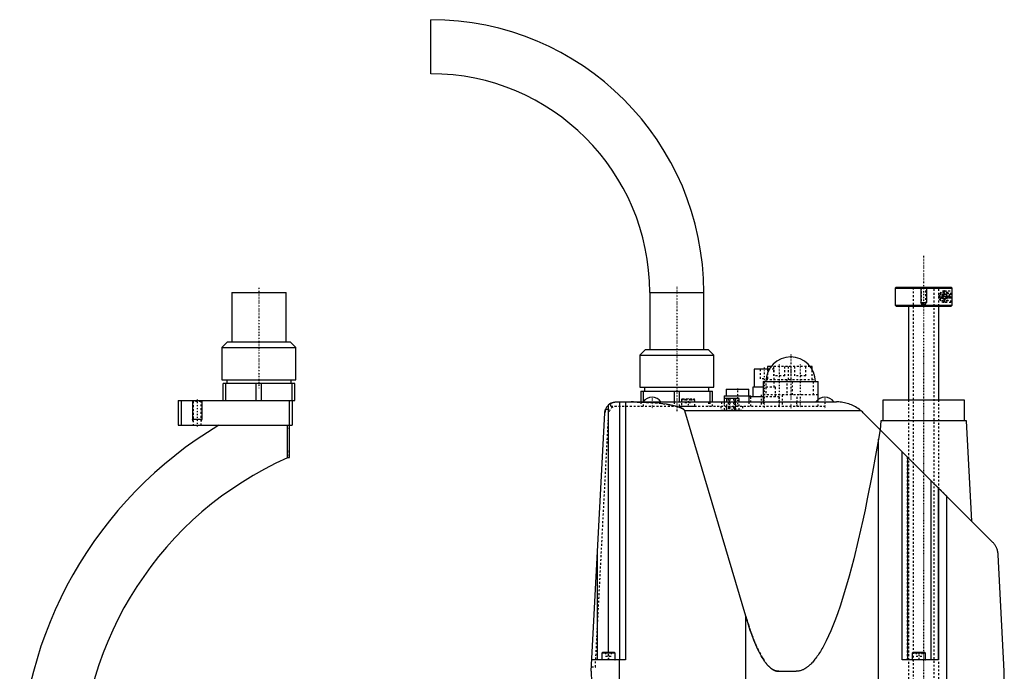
# Model space of a CAD drawing. Extents: x -171 to 392, y -1 to 595.
# Tile 4 of 4: x -126 to 392, y 251 to 595. Entities that reach past the tile are written whole.
import ezdxf

# ---------------------------------------------------------------- set-up
doc = ezdxf.new("R2010")
doc.units = 0
doc.linetypes.add('CENTER', pattern=[1.5, 0.45, -0.5, 0.05, -0.5])
doc.linetypes.add('DASHED', pattern=[2, 1, -1])
for name, color, linetype in [('AM_0', 7, 'CONTINUOUS'), ('AM_10', 7, 'CONTINUOUS'), ('AM_3', 7, 'DASHED'), ('AM_7', 7, 'CENTER')]:
    doc.layers.add(name, color=color, linetype=linetype)

msp = doc.modelspace()

# ---------------------------------------------------------------- linework, layer by layer
at = {"layer": 'AM_0', "color": 7, "linetype": 'CONTINUOUS'}
for p, q in [((90.45, 566.5), (90.45, 595)), ((-14.25, 451.2), (-14.25, 425.2)), ((-14.25, 451.2), (14.25, 451.2)), ((14.25, 425.2), (14.25, 451.2)), ((205.75, 451.2), (205.75, 421.2)), ((205.75, 451.2), (234.25, 451.2)), ((234.25, 421.2), (234.25, 451.2)), ((335.5, 454), (335, 453.5)), ((335, 453.5), (335, 444.5)), ((335, 453.5), (364.98, 453.5)), ((335.5, 454), (364.48, 454)), ((364.98, 453.5), (364.48, 454)), ((364.98, 444.5), (364.98, 453.5)), ((335, 444.5), (335.5, 444)), ((335, 444.5), (364.98, 444.5)), ((335.5, 444), (364.48, 444)), ((342, 444), (342, 394.5)), ((358, 394.5), (358, 444)), ((364.48, 444), (364.98, 444.5)), ((-16.5, 425.2), (-19.5, 422.2)), ((-16.5, 425.2), (16.5, 425.2)), ((19.5, 422.2), (16.5, 425.2)), ((-19.5, 422.2), (-19.5, 405.2)), ((-19.5, 422.2), (19.5, 422.2)), ((19.5, 405.2), (19.5, 422.2)), ((203.5, 421.2), (200.5, 418.2)), ((203.5, 421.2), (236.5, 421.2)), ((239.5, 418.2), (236.5, 421.2)), ((200.5, 418.2), (200.5, 401.2)), ((200.5, 418.2), (239.5, 418.2)), ((239.5, 401.2), (239.5, 418.2)), ((260.75, 410.7), (260.75, 401.2)), ((268.74, 410.7), (260.75, 410.7)), ((267.75, 412.2), (267.75, 410.7)), ((269.75, 412.2), (267.75, 412.2)), ((291.25, 412.2), (290.25, 412.2)), ((291.25, 410.71), (291.25, 412.2)), ((-19.5, 405.2), (19.5, 405.2)), ((-16.89, 405.2), (-16.89, 403.2)), ((16.89, 403.2), (16.89, 405.2)), ((-18.85, 394.2), (-18.85, 403.2)), ((18.85, 403.2), (-18.85, 403.2)), ((-17.44, 394.2), (-17.44, 403.2)), ((-1.41, 394.2), (-1.41, 403.2)), ((1.41, 394.2), (1.41, 403.2)), ((17.44, 394.2), (17.44, 403.2)), ((18.85, 394.2), (18.85, 403.2)), ((200.5, 401.2), (239.5, 401.2)), ((203.1, 401.2), (203.1, 399.2)), ((236.9, 399.2), (236.9, 401.2)), ((246, 400.2), (246, 396.7)), ((246, 400.2), (258, 400.2)), ((258, 396.7), (258, 400.2)), ((260, 401.2), (260, 396.2)), ((265.5, 401.2), (260, 401.2)), ((265.5, 404.2), (265.5, 393.5)), ((265.5, 404.2), (294.5, 404.2)), ((294.5, 394.78), (294.5, 404.2)), ((-42.5, 394.2), (-42.5, 381.2)), ((-42.5, 394.2), (18.85, 394.2)), ((-41, 394.2), (-41, 381.2)), ((16, 364.2), (16, 394.2)), ((17.5, 394.2), (17.5, 381.2)), ((201.15, 399.2), (238.85, 399.2)), ((201.15, 399.2), (201.15, 393.5)), ((202.56, 393.84), (202.56, 399.2)), ((218.59, 399.2), (218.59, 393.5)), ((221.41, 393.5), (221.41, 399.2)), ((237.44, 399.2), (237.44, 393.5)), ((238.85, 393.5), (238.85, 399.2)), ((245, 396.7), (245, 393.5)), ((245, 396.7), (259, 396.7)), ((245.09, 393.5), (245.09, 395.3)), ((252.89, 395.3), (245.09, 395.3)), ((246.33, 393.5), (246.33, 395.3)), ((251.13, 393.5), (251.13, 395.3)), ((252.89, 393.5), (252.89, 395.3)), ((258, 396.2), (258, 393.5)), ((265.5, 396.2), (258, 396.2)), ((259, 396.2), (259, 396.7)), ((328.5, 394.5), (328.5, 383.5)), ((371.5, 394.5), (328.5, 394.5)), ((371.5, 383.5), (371.5, 394.5)), ((184, 261.5), (184, 391.85)), ((188.14, 393.5), (304.21, 393.5)), ((190, 257.5), (190, 393.5)), ((193, 393.5), (193, 257.5)), ((175, 251.5), (182.14, 387.81)), ((317.14, 388.76), (224.27, 388.76)), ((256.35, 280.58), (224.27, 388.76)), ((318.36, 387.64), (386.36, 319.57)), ((-42.5, 381.2), (17.5, 381.2)), ((15, 364.02), (15, 381.2)), ((327.09, 378.9), (326.23, 373.93)), ((327.43, 383.5), (327.18, 378.81)), ((372.57, 383.5), (327.43, 383.5)), ((375.34, 330.6), (372.57, 383.5)), ((326.23, 202.5), (326.23, 373.93)), ((15, 364.2), (16, 364.2)), ((338.69, 257.5), (338.69, 367.29)), ((341.69, 257.5), (341.69, 364.29)), ((354.07, 257.5), (354.07, 351.89)), ((357.81, 257.5), (357.81, 348.15)), ((357.91, 348.05), (357.91, 257.5)), ((362.3, 202.5), (362.3, 343.66)), ((178.31, 257.5), (178.31, 314.66)), ((392.5, 251.5), (389.28, 312.91)), ((256.35, 202.5), (256.35, 280.58)), ((180.9, 261.5), (180.5, 261.1)), ((180.5, 261.1), (180.5, 257.6)), ((187.5, 261.1), (180.5, 261.1)), ((187.1, 261.5), (180.9, 261.5)), ((187.5, 261.1), (187.1, 261.5)), ((187.5, 257.6), (187.5, 261.1)), ((344.4, 261.5), (344, 261.1)), ((344, 261.1), (344, 257.6)), ((351, 261.1), (344, 261.1)), ((350.6, 261.5), (344.4, 261.5)), ((351, 261.1), (350.6, 261.5)), ((351, 257.6), (351, 261.1)), ((193, 257.5), (175.31, 257.5)), ((187.5, 257.6), (180.5, 257.6)), ((189.87, 202.5), (189.87, 257.5)), ((357.91, 257.5), (338.69, 257.5)), ((351, 257.6), (344, 257.6)), ((175, 251.5), (175.86, 202.5)), ((273.73, 251.5), (282.83, 251.5)), ((391.64, 202.5), (392.5, 251.5))]:
    msp.add_line(p, q, dxfattribs=at)
for points in [[(362.25, 449, 0), (362.25, 448.99, 0), (362.25, 448.98, 0), (362.25, 448.96, 0), (362.25, 448.96, 0), (362.25, 448.95, 0), (362.25, 448.93, 0), (362.25, 448.92, 0), (362.25, 448.91, 0), (362.25, 448.89, 0), (362.24, 448.88, 0), (362.24, 448.87, 0), (362.24, 448.86, 0), (362.24, 448.85, 0), (362.24, 448.83, 0), (362.24, 448.82, 0), (362.23, 448.8, 0), (362.23, 448.79, 0), (362.23, 448.78, 0), (362.23, 448.78, 0), (362.23, 448.76, 0), (362.22, 448.75, 0), (362.22, 448.74, 0), (362.22, 448.73, 0), (362.22, 448.72, 0), (362.22, 448.71, 0), (362.21, 448.7, 0), (362.21, 448.69, 0), (362.21, 448.68, 0), (362.2, 448.67, 0), (362.2, 448.65, 0), (362.2, 448.64, 0), (362.19, 448.63, 0), (362.19, 448.62, 0), (362.19, 448.61, 0), (362.18, 448.6, 0), (362.18, 448.59, 0), (362.18, 448.57, 0), (362.17, 448.56, 0), (362.17, 448.55, 0), (362.16, 448.54, 0), (362.16, 448.54, 0), (362.16, 448.52, 0), (362.15, 448.51, 0), (362.14, 448.5, 0), (362.14, 448.49, 0), (362.13, 448.47, 0), (362.13, 448.47, 0), (362.13, 448.46, 0), (362.12, 448.45, 0), (362.12, 448.44, 0), (362.11, 448.43, 0), (362.1, 448.42, 0), (362.1, 448.4, 0), (362.1, 448.4, 0), (362.09, 448.39, 0), (362.09, 448.38, 0), (362.08, 448.37, 0), (362.06, 448.33, 0), (362.04, 448.3, 0), (362.02, 448.27, 0), (361.97, 448.22, 0), (361.93, 448.17, 0), (361.89, 448.12, 0), (361.84, 448.07, 0), (361.79, 448.03, 0), (361.76, 448.01, 0), (361.74, 447.99, 0), (361.68, 447.95, 0), (361.63, 447.92, 0), (361.6, 447.9, 0), (361.57, 447.89, 0), (361.51, 447.86, 0), (361.46, 447.84, 0), (361.43, 447.83, 0), (361.4, 447.81, 0), (361.34, 447.8, 0), (361.28, 447.78, 0), (361.22, 447.77, 0), (361.15, 447.76, 0), (361.09, 447.75, 0), (361.06, 447.75, 0), (361.03, 447.75, 0), (360.97, 447.75, 0), (360.91, 447.75, 0), (360.85, 447.76, 0), (360.79, 447.77, 0), (360.72, 447.78, 0), (360.69, 447.79, 0), (360.66, 447.8, 0), (360.59, 447.82, 0), (360.53, 447.84, 0), (360.47, 447.87, 0), (360.4, 447.9, 0), (360.34, 447.94, 0), (360.31, 447.96, 0), (360.28, 447.98, 0), (360.22, 448.02, 0), (360.17, 448.07, 0), (360.11, 448.12, 0), (360.06, 448.17, 0), (360.01, 448.23, 0), (359.99, 448.27, 0), (359.98, 448.27, 0), (359.98, 448.28, 0), (359.97, 448.29, 0), (359.97, 448.3, 0), (359.96, 448.3, 0), (359.95, 448.32, 0), (359.95, 448.33, 0), (359.94, 448.34, 0), (359.93, 448.35, 0), (359.92, 448.36, 0), (359.92, 448.37, 0), (359.92, 448.38, 0), (359.91, 448.39, 0), (359.9, 448.4, 0), (359.9, 448.41, 0), (359.89, 448.42, 0), (359.88, 448.44, 0), (359.88, 448.44, 0), (359.88, 448.45, 0), (359.87, 448.46, 0), (359.86, 448.48, 0), (359.86, 448.49, 0), (359.85, 448.5, 0), (359.85, 448.52, 0), (359.84, 448.52, 0), (359.84, 448.53, 0), (359.84, 448.54, 0), (359.83, 448.56, 0), (359.83, 448.57, 0), (359.82, 448.58, 0), (359.82, 448.6, 0), (359.81, 448.61, 0), (359.81, 448.61, 0), (359.81, 448.63, 0), (359.8, 448.64, 0), (359.8, 448.66, 0), (359.79, 448.67, 0), (359.79, 448.68, 0), (359.79, 448.69, 0), (359.79, 448.7, 0), (359.78, 448.71, 0), (359.78, 448.73, 0), (359.78, 448.73, 0), (359.78, 448.74, 0), (359.77, 448.76, 0), (359.77, 448.77, 0), (359.77, 448.78, 0), (359.77, 448.79, 0), (359.77, 448.8, 0), (359.76, 448.82, 0), (359.76, 448.83, 0), (359.76, 448.85, 0), (359.76, 448.86, 0), (359.76, 448.87, 0), (359.76, 448.87, 0), (359.75, 448.89, 0), (359.75, 448.9, 0), (359.75, 448.92, 0), (359.75, 448.93, 0), (359.75, 448.95, 0), (359.75, 448.96, 0), (359.75, 448.96, 0), (359.75, 448.98, 0), (359.75, 448.99, 0), (359.75, 449, 0), (359.75, 449.01, 0), (359.75, 449.02, 0), (359.75, 449.04, 0), (359.75, 449.04, 0), (359.75, 449.05, 0), (359.75, 449.07, 0), (359.75, 449.08, 0), (359.75, 449.1, 0), (359.75, 449.11, 0), (359.76, 449.13, 0), (359.76, 449.13, 0), (359.76, 449.14, 0), (359.76, 449.15, 0), (359.76, 449.17, 0), (359.76, 449.18, 0), (359.77, 449.2, 0), (359.77, 449.21, 0), (359.77, 449.22, 0), (359.77, 449.23, 0), (359.77, 449.24, 0), (359.78, 449.26, 0), (359.78, 449.27, 0), (359.78, 449.27, 0), (359.78, 449.29, 0), (359.79, 449.3, 0), (359.79, 449.31, 0), (359.79, 449.32, 0), (359.79, 449.33, 0), (359.8, 449.34, 0), (359.8, 449.36, 0), (359.81, 449.37, 0), (359.81, 449.39, 0), (359.81, 449.39, 0), (359.82, 449.4, 0), (359.82, 449.42, 0), (359.83, 449.43, 0), (359.83, 449.44, 0), (359.84, 449.46, 0), (359.84, 449.47, 0), (359.84, 449.48, 0), (359.85, 449.48, 0), (359.85, 449.5, 0), (359.86, 449.51, 0), (359.86, 449.52, 0), (359.87, 449.54, 0), (359.88, 449.55, 0), (359.88, 449.56, 0), (359.88, 449.56, 0), (359.89, 449.58, 0), (359.9, 449.59, 0), (359.9, 449.6, 0), (359.91, 449.61, 0), (359.92, 449.62, 0), (359.92, 449.63, 0), (359.92, 449.64, 0), (359.93, 449.65, 0), (359.94, 449.66, 0), (359.95, 449.67, 0), (359.95, 449.68, 0), (359.96, 449.7, 0), (359.97, 449.7, 0), (359.97, 449.71, 0), (359.98, 449.72, 0), (359.98, 449.73, 0), (359.99, 449.73, 0), (360.01, 449.77, 0), (360.06, 449.83, 0), (360.11, 449.88, 0), (360.17, 449.93, 0), (360.22, 449.98, 0), (360.28, 450.02, 0), (360.31, 450.04, 0), (360.34, 450.06, 0), (360.4, 450.1, 0), (360.47, 450.13, 0), (360.53, 450.16, 0), (360.59, 450.18, 0), (360.66, 450.2, 0), (360.69, 450.21, 0), (360.72, 450.22, 0), (360.79, 450.23, 0), (360.85, 450.24, 0), (360.91, 450.25, 0), (360.97, 450.25, 0), (361.03, 450.25, 0), (361.06, 450.25, 0), (361.09, 450.25, 0), (361.15, 450.24, 0), (361.22, 450.23, 0), (361.28, 450.22, 0), (361.34, 450.2, 0), (361.4, 450.19, 0), (361.43, 450.17, 0), (361.46, 450.16, 0), (361.51, 450.14, 0), (361.57, 450.11, 0), (361.6, 450.1, 0), (361.63, 450.08, 0), (361.68, 450.05, 0), (361.74, 450.01, 0), (361.76, 449.99, 0), (361.79, 449.97, 0), (361.84, 449.93, 0), (361.89, 449.88, 0), (361.93, 449.83, 0), (361.97, 449.78, 0), (362.02, 449.73, 0), (362.04, 449.7, 0), (362.06, 449.67, 0), (362.08, 449.63, 0), (362.09, 449.62, 0), (362.09, 449.61, 0), (362.1, 449.6, 0), (362.1, 449.6, 0), (362.1, 449.58, 0), (362.11, 449.57, 0), (362.12, 449.56, 0), (362.12, 449.55, 0), (362.13, 449.54, 0), (362.13, 449.53, 0), (362.13, 449.53, 0), (362.14, 449.51, 0), (362.14, 449.5, 0), (362.15, 449.49, 0), (362.16, 449.48, 0), (362.16, 449.46, 0), (362.16, 449.46, 0), (362.17, 449.45, 0), (362.17, 449.44, 0), (362.18, 449.43, 0), (362.18, 449.41, 0), (362.18, 449.4, 0), (362.19, 449.39, 0), (362.19, 449.38, 0), (362.19, 449.37, 0), (362.2, 449.36, 0), (362.2, 449.35, 0), (362.2, 449.33, 0), (362.21, 449.32, 0), (362.21, 449.31, 0), (362.21, 449.3, 0), (362.22, 449.29, 0), (362.22, 449.28, 0), (362.22, 449.27, 0), (362.22, 449.26, 0), (362.22, 449.25, 0), (362.23, 449.24, 0), (362.23, 449.22, 0), (362.23, 449.22, 0), (362.23, 449.21, 0), (362.23, 449.2, 0), (362.24, 449.18, 0), (362.24, 449.17, 0), (362.24, 449.15, 0), (362.24, 449.14, 0), (362.24, 449.13, 0), (362.24, 449.12, 0), (362.25, 449.11, 0), (362.25, 449.09, 0), (362.25, 449.08, 0), (362.25, 449.07, 0), (362.25, 449.05, 0), (362.25, 449.04, 0), (362.25, 449.04, 0), (362.25, 449.02, 0), (362.25, 449.01, 0), (362.25, 449, 0)], [(182.14, 387.81, 0), (182.15, 387.87, 0), (182.15, 387.98, 0), (182.16, 388.08, 0), (182.17, 388.14, 0), (182.18, 388.19, 0), (182.19, 388.3, 0), (182.2, 388.41, 0), (182.22, 388.51, 0), (182.24, 388.62, 0), (182.26, 388.73, 0), (182.27, 388.78, 0), (182.29, 388.83, 0), (182.31, 388.94, 0), (182.34, 389.04, 0), (182.37, 389.15, 0), (182.4, 389.25, 0), (182.43, 389.36, 0), (182.45, 389.41, 0), (182.46, 389.46, 0), (182.5, 389.56, 0), (182.54, 389.66, 0), (182.56, 389.71, 0)], [(184, 391.85, 0), (184.1, 391.94, 0), (184.3, 392.12, 0), (184.51, 392.28, 0), (184.62, 392.36, 0), (184.73, 392.44, 0), (184.95, 392.59, 0), (185.18, 392.72, 0), (185.42, 392.85, 0), (185.67, 392.97, 0), (185.92, 393.08, 0), (186.05, 393.13, 0), (186.18, 393.17, 0), (186.43, 393.25, 0), (186.69, 393.32, 0), (186.93, 393.38, 0), (187.17, 393.42, 0), (187.4, 393.46, 0), (187.51, 393.47, 0), (187.62, 393.48, 0), (187.83, 393.49, 0), (188.04, 393.5, 0), (188.14, 393.5, 0)], [(185.33, 392.8, 0), (185.36, 392.82, 0), (185.43, 392.86, 0), (185.5, 392.89, 0), (185.54, 392.91, 0), (185.57, 392.92, 0), (185.64, 392.96, 0), (185.71, 392.99, 0), (185.78, 393.02, 0), (185.85, 393.05, 0), (185.93, 393.08, 0), (185.96, 393.09, 0), (186, 393.11, 0), (186.07, 393.13, 0), (186.14, 393.16, 0), (186.22, 393.18, 0), (186.29, 393.21, 0), (186.36, 393.23, 0), (186.4, 393.24, 0), (186.44, 393.25, 0), (186.51, 393.28, 0), (186.59, 393.3, 0), (186.62, 393.31, 0)], [(186.62, 393.31, 0), (186.66, 393.32, 0), (186.75, 393.34, 0), (186.83, 393.36, 0), (186.87, 393.37, 0), (186.91, 393.37, 0), (187, 393.39, 0), (187.08, 393.41, 0), (187.16, 393.42, 0), (187.25, 393.43, 0), (187.33, 393.45, 0), (187.37, 393.45, 0), (187.42, 393.46, 0), (187.5, 393.47, 0), (187.58, 393.47, 0), (187.67, 393.48, 0), (187.75, 393.49, 0), (187.84, 393.49, 0), (187.88, 393.49, 0), (187.92, 393.5, 0), (188.01, 393.5, 0), (188.09, 393.5, 0), (188.14, 393.5, 0)], [(224.27, 388.76, 0), (224.27, 388.77, 0), (224.27, 388.78, 0), (224.26, 388.79, 0), (224.26, 388.8, 0), (224.26, 388.8, 0), (224.26, 388.81, 0), (224.25, 388.83, 0), (224.24, 388.87, 0), (224.2, 388.94, 0), (224.19, 388.97, 0), (224.17, 389.01, 0), (224.12, 389.08, 0), (224.07, 389.15, 0), (224.02, 389.22, 0), (223.96, 389.29, 0), (223.9, 389.36, 0), (223.86, 389.39, 0), (223.82, 389.42, 0), (223.75, 389.49, 0), (223.67, 389.56, 0), (223.58, 389.63, 0), (223.49, 389.7, 0), (223.39, 389.77, 0), (223.34, 389.8, 0), (223.28, 389.84, 0), (223.18, 389.9, 0), (223.06, 389.97, 0), (223, 390, 0), (222.94, 390.04, 0), (222.82, 390.1, 0), (222.69, 390.17, 0), (222.62, 390.2, 0), (222.55, 390.24, 0), (222.41, 390.3, 0), (222.26, 390.37, 0), (222.11, 390.43, 0), (221.96, 390.5, 0), (221.8, 390.56, 0), (221.71, 390.59, 0), (221.63, 390.63, 0), (221.46, 390.69, 0), (221.28, 390.75, 0), (220.62, 390.97, 0), (219.36, 391.33, 0), (217.93, 391.66, 0), (216.34, 391.98, 0), (215.5, 392.13, 0), (214.61, 392.27, 0), (212.75, 392.53, 0), (210.77, 392.77, 0), (208.68, 392.97, 0), (206.51, 393.14, 0), (204.25, 393.28, 0), (203.11, 393.34, 0), (201.94, 393.39, 0), (199.59, 393.46, 0), (197.22, 393.5, 0), (196.02, 393.5, 0)], [(317.14, 388.76, 0), (317.09, 388.81, 0), (316.98, 388.9, 0), (316.87, 388.98, 0), (316.82, 389.03, 0), (316.76, 389.07, 0), (316.65, 389.16, 0), (316.55, 389.25, 0), (316.16, 389.54, 0), (315.48, 390.03, 0), (315.13, 390.26, 0), (314.79, 390.48, 0), (314.1, 390.89, 0), (313.42, 391.26, 0), (312.74, 391.59, 0), (312.03, 391.91, 0), (311.31, 392.2, 0), (310.94, 392.33, 0), (310.57, 392.46, 0), (309.83, 392.7, 0), (309.07, 392.9, 0), (308.31, 393.08, 0), (307.55, 393.22, 0), (306.79, 393.33, 0), (306.41, 393.38, 0), (306.04, 393.42, 0), (305.3, 393.47, 0), (304.57, 393.5, 0), (304.21, 393.5, 0)], [(318.36, 387.64, 0), (318.17, 387.83, 0), (317.76, 388.21, 0), (317.35, 388.58, 0), (317.14, 388.76, 0)], [(326.23, 373.93, 0), (325.06, 367.27, 0), (322.71, 354.49, 0), (320.34, 342.45, 0), (319.16, 336.71, 0), (317.97, 331.15, 0), (315.59, 320.58, 0), (313.2, 310.76, 0), (310.8, 301.69, 0), (308.39, 293.36, 0), (305.98, 285.78, 0), (304.77, 282.27, 0), (303.56, 278.95, 0), (301.13, 272.88, 0), (298.7, 267.57, 0), (297.28, 264.81, 0), (296.87, 264.07, 0), (296.47, 263.36, 0), (296.27, 263.01, 0), (296.06, 262.66, 0), (295.66, 261.98, 0), (295.25, 261.33, 0), (294.84, 260.7, 0), (294.44, 260.08, 0), (294.03, 259.49, 0), (293.83, 259.2, 0), (293.62, 258.92, 0), (293.22, 258.37, 0), (292.81, 257.84, 0), (292.4, 257.34, 0), (292, 256.85, 0), (291.59, 256.39, 0), (291.39, 256.16, 0), (291.18, 255.94, 0), (290.78, 255.52, 0), (290.37, 255.12, 0), (290.17, 254.92, 0), (289.96, 254.74, 0), (289.55, 254.38, 0), (289.15, 254.04, 0), (288.94, 253.88, 0), (288.74, 253.72, 0), (288.33, 253.43, 0), (287.93, 253.15, 0), (287.52, 252.9, 0), (287.11, 252.67, 0), (286.7, 252.45, 0), (286.5, 252.36, 0), (286.3, 252.26, 0), (285.89, 252.09, 0), (285.48, 251.95, 0), (285.07, 251.82, 0), (284.66, 251.71, 0), (284.26, 251.63, 0), (284.05, 251.6, 0), (283.85, 251.57, 0), (283.44, 251.52, 0), (283.03, 251.5, 0), (282.83, 251.5, 0)], [(389.28, 312.91, 0), (389.28, 312.96, 0), (389.28, 313.04, 0), (389.27, 313.13, 0), (389.27, 313.17, 0), (389.26, 313.21, 0), (389.26, 313.29, 0), (389.25, 313.38, 0), (389.24, 313.46, 0), (389.24, 313.54, 0), (389.23, 313.62, 0), (389.22, 313.66, 0), (389.22, 313.7, 0), (389.21, 313.78, 0), (389.2, 313.86, 0), (389.19, 313.94, 0), (389.17, 314.02, 0), (389.16, 314.09, 0), (389.16, 314.13, 0), (389.15, 314.17, 0), (389.14, 314.25, 0), (389.12, 314.32, 0), (389.12, 314.36, 0), (389.11, 314.4, 0), (389.09, 314.47, 0), (389.08, 314.55, 0), (389.07, 314.59, 0), (389.06, 314.62, 0), (389.05, 314.7, 0), (389.03, 314.77, 0), (389.01, 314.85, 0), (388.99, 314.92, 0), (388.97, 314.99, 0), (388.97, 315.03, 0), (388.96, 315.06, 0), (388.94, 315.13, 0), (388.92, 315.2, 0), (388.84, 315.45, 0), (388.71, 315.86, 0), (388.56, 316.26, 0), (388.39, 316.64, 0), (388.31, 316.83, 0), (388.22, 317.01, 0), (388.03, 317.36, 0), (387.83, 317.7, 0), (387.62, 318.03, 0), (387.41, 318.34, 0), (387.19, 318.63, 0), (387.08, 318.77, 0), (386.97, 318.91, 0), (386.73, 319.18, 0), (386.49, 319.44, 0), (386.36, 319.57, 0)], [(273.73, 251.5, 0), (273.65, 251.5, 0), (273.49, 251.51, 0), (273.33, 251.52, 0), (273.24, 251.52, 0), (273.16, 251.53, 0), (273, 251.55, 0), (272.84, 251.58, 0), (272.68, 251.61, 0), (272.52, 251.64, 0), (272.36, 251.68, 0), (272.27, 251.7, 0), (272.19, 251.73, 0), (272.03, 251.78, 0), (271.87, 251.83, 0), (271.71, 251.89, 0), (271.55, 251.96, 0), (271.38, 252.03, 0), (271.3, 252.06, 0), (271.22, 252.1, 0), (271.06, 252.18, 0), (270.9, 252.27, 0), (270.82, 252.31, 0), (270.74, 252.36, 0), (270.58, 252.45, 0), (270.41, 252.55, 0), (270.33, 252.6, 0), (270.25, 252.66, 0), (270.09, 252.77, 0), (269.93, 252.88, 0), (269.77, 253, 0), (269.61, 253.13, 0), (269.44, 253.26, 0), (269.36, 253.32, 0), (269.28, 253.39, 0), (269.12, 253.53, 0), (268.96, 253.68, 0), (268.8, 253.82, 0), (268.64, 253.98, 0), (268.48, 254.14, 0), (268.39, 254.22, 0), (268.31, 254.3, 0), (268.15, 254.47, 0), (267.99, 254.65, 0), (267.83, 254.83, 0), (267.67, 255.01, 0), (267.51, 255.2, 0), (267.43, 255.3, 0), (267.35, 255.4, 0), (267.18, 255.6, 0), (267.02, 255.8, 0), (266.46, 256.56, 0), (265.49, 258, 0), (265.01, 258.78, 0), (264.52, 259.62, 0), (263.56, 261.41, 0), (262.59, 263.39, 0), (261.63, 265.54, 0), (260.67, 267.88, 0), (259.7, 270.39, 0), (259.22, 271.71, 0), (258.74, 273.08, 0), (257.78, 275.95, 0), (256.83, 278.99, 0), (256.35, 280.58, 0)], [(282.83, 251.5, 0), (282.9, 251.5, 0)]]:
    msp.add_polyline3d(points, dxfattribs=at)
for centre, radius, start, end in [((90.45, 451.2), 143.8, 0, 90), ((90.45, 451.2), 115.3, 0, 90), ((280, 404.2), 13, 0, 180), ((207, 390.33), 5.66, 34.0607, 145.9393), ((298, 390.33), 5.66, 34.0607, 145.9393), ((188.14, 387.5), 6, 117.8941, 177), ((90, 196), 216, 120.9733, 180), ((90, 196), 184, 114.0547, 180), ((180.6, 257.6), 0.1, 180, 270), ((187.4, 257.6), 0.1, 270, 0), ((344.1, 257.6), 0.1, 180, 270), ((350.9, 257.6), 0.1, 270, 0)]:
    msp.add_arc(centre, radius, start, end, dxfattribs=at)
at = {"layer": 'AM_10', "color": 7, "linetype": 'CONTINUOUS'}
for p, q in [((348.5, 454), (348.5, 446)), ((351.5, 454), (351.5, 446)), ((348.77, 445.53), (348.5, 446)), ((348.5, 446), (351.5, 446)), ((351.23, 445.53), (351.5, 446)), ((-35, 394.2), (-35, 384.2)), ((-30, 394.2), (-30, 384.2)), ((-30, 384.2), (-35, 384.2)), ((-34.57, 383.2), (-35, 384.2)), ((-30.43, 383.2), (-30, 384.2))]:
    msp.add_line(p, q, dxfattribs=at)
msp.add_arc((361, 449), 0.974, 75, 15, dxfattribs=at)
at = {"layer": 'AM_3', "color": 6, "linetype": 'DASHED'}
for p, q in [((341.75, 454), (342, 453.75)), ((342, 453.75), (358, 453.75)), ((344.5, 453.75), (344.5, 124)), ((348.5, 454), (348.77, 453.73)), ((348.77, 453.73), (348.77, 445.25)), ((348.77, 453.73), (351.23, 453.73)), ((351.23, 453.73), (351.5, 454)), ((351.23, 445.25), (351.23, 453.73)), ((355.5, 124), (355.5, 453.75)), ((358.22, 454), (357.96, 453.75)), ((357.96, 444), (357.96, 453.75)), ((358, 444), (358, 453.75)), ((361, 452), (364.39, 452)), ((364.39, 446), (364.39, 452)), ((359.75, 449.72), (361, 450.44)), ((359.75, 448.28), (359.75, 449.72)), ((361, 447.56), (359.75, 448.28)), ((361, 450.44), (362.25, 449.72)), ((362.25, 448.28), (361, 447.56)), ((364.39, 446), (361, 446)), ((362.25, 449.72), (362.25, 448.28)), ((348.77, 445.25), (350, 444.92)), ((348.77, 445.25), (351.23, 445.25)), ((350, 444.92), (351.23, 445.25)), ((264, 410.7), (264, 405.7)), ((267.75, 410.7), (267.75, 405.2)), ((268, 405.7), (268, 410.7)), ((271.25, 410.7), (268.74, 410.7)), ((290.25, 412.2), (269.75, 412.2)), ((271, 412.2), (271, 407.2)), ((271.25, 401.2), (271.25, 410.7)), ((277, 407.2), (277, 412.2)), ((278.75, 412.2), (278.75, 405.2)), ((280.25, 405.2), (280.25, 412.2)), ((282, 412.2), (282, 407.2)), ((288, 407.2), (288, 412.2)), ((291.25, 405.2), (291.25, 410.71)), ((268, 405.7), (264, 405.7)), ((267, 405.2), (267, 397.2)), ((292, 405.2), (267, 405.2)), ((277, 407.2), (271, 407.2)), ((278, 405.2), (278, 397.2)), ((281, 397.2), (281, 405.2)), ((288, 407.2), (282, 407.2)), ((292, 397.2), (292, 405.2)), ((272, 401.2), (265.5, 401.2)), ((272, 396.2), (272, 401.2)), ((-35, 394.2), (-34.57, 393.77)), ((-30.43, 393.77), (-30, 394.2)), ((222.9, 395.2), (222.5, 394.8)), ((222.5, 394.8), (222.5, 391.3)), ((222.5, 394.8), (229.5, 394.8)), ((222.9, 395.2), (229.1, 395.2)), ((224.27, 395.2), (224.27, 393.2)), ((225.13, 395.2), (225.13, 393.2)), ((226.87, 395.2), (226.87, 393.2)), ((227.73, 395.2), (227.73, 393.2)), ((229.5, 394.8), (229.1, 395.2)), ((229.5, 391.3), (229.5, 394.8)), ((246.32, 389.2), (246.32, 395.3)), ((247.08, 395.3), (247.08, 390.3)), ((248.08, 390.3), (248.08, 395.3)), ((249.92, 395.3), (249.92, 390.3)), ((250.92, 390.3), (250.92, 395.3)), ((251.12, 389.2), (251.12, 395.3)), ((259, 391.2), (259, 396.2)), ((264.5, 397.2), (264.5, 391.2)), ((294.5, 397.2), (264.5, 397.2)), ((274, 396.2), (265.5, 396.2)), ((274, 391.2), (274, 396.2)), ((275.5, 397.2), (275.5, 391.2)), ((283.5, 391.2), (283.5, 397.2)), ((294.5, 391.2), (294.5, 394.78)), ((342, 394.5), (342, 167.5)), ((358, 167.5), (358, 394.5)), ((-34.57, 393.77), (-34.57, 381.2)), ((-30.43, 393.77), (-34.57, 393.77)), ((-30.43, 381.2), (-30.43, 393.77)), ((177.14, 253.75), (184.26, 389.62)), ((182.56, 389.71), (184.26, 389.62)), ((185.33, 391.2), (185.33, 392.8)), ((185.33, 391.2), (298, 391.2)), ((201.15, 393.5), (201.15, 391.2)), ((202.56, 391.2), (202.56, 393.84)), ((218.59, 393.5), (218.59, 391.2)), ((221.41, 391.2), (221.41, 393.5)), ((222.5, 391.3), (229.5, 391.3)), ((224.27, 393.2), (227.73, 393.2)), ((236.69, 393.5), (236.69, 391.2)), ((237.44, 393.5), (237.44, 391.2)), ((238.85, 391.2), (238.85, 393.5)), ((243.3, 391.2), (243.3, 389.2)), ((243.3, 389.2), (254.7, 389.2)), ((243.53, 393.5), (243.53, 391.2)), ((245, 393.5), (245, 391.2)), ((245.09, 389.2), (245.09, 393.5)), ((246.11, 391.2), (246.11, 389.2)), ((246.33, 389.2), (246.33, 393.5)), ((247.08, 390.3), (248.08, 390.3)), ((247.45, 391.2), (247.45, 389.2)), ((249.92, 390.3), (250.92, 390.3)), ((250.55, 389.2), (250.55, 391.2)), ((250.71, 391.2), (250.71, 389.2)), ((251.13, 389.2), (251.13, 393.5)), ((252.89, 389.2), (252.89, 393.5)), ((254.7, 391.2), (254.7, 389.2)), ((258, 393.5), (258, 391.2)), ((265.5, 393.5), (265.5, 391.2)), ((283, 393.5), (283, 391.2)), ((298, 393.5), (298, 391.2)), ((184.2, 387.41), (184.14, 387.41)), ((-21.16, 381.2), (15, 381.2)), ((15, 367.85), (15, 364.2)), ((341.5, 364.48), (341.5, 257.5)), ((341.6, 257.5), (341.6, 364.38)), ((341.69, 364.29), (362.3, 343.66)), ((182.5, 261.5), (182.5, 259.5)), ((182.5, 259.5), (185.5, 259.5)), ((184, 257.5), (184, 261.5)), ((185.5, 261.5), (185.5, 259.5)), ((346, 261.5), (346, 259.5)), ((346, 259.5), (349, 259.5)), ((347.5, 261.5), (347.5, 259.5)), ((349, 261.5), (349, 259.5)), ((175.12, 253.85), (177.14, 253.75))]:
    msp.add_line(p, q, dxfattribs=at)
for points in [[(196.02, 393.5, 0), (197.22, 393.5, 0), (199.59, 393.46, 0), (201.94, 393.39, 0), (203.11, 393.34, 0), (204.25, 393.28, 0), (206.51, 393.14, 0), (208.68, 392.97, 0), (210.77, 392.77, 0), (212.75, 392.53, 0), (214.61, 392.27, 0), (215.5, 392.13, 0), (216.34, 391.98, 0), (217.93, 391.66, 0), (219.36, 391.33, 0), (220.62, 390.97, 0), (221.28, 390.75, 0), (221.46, 390.69, 0), (221.63, 390.63, 0), (221.71, 390.59, 0), (221.8, 390.56, 0), (221.96, 390.5, 0), (222.11, 390.43, 0), (222.26, 390.37, 0), (222.41, 390.3, 0), (222.55, 390.24, 0), (222.62, 390.2, 0), (222.69, 390.17, 0), (222.82, 390.1, 0), (222.94, 390.04, 0), (223, 390, 0), (223.06, 389.97, 0), (223.18, 389.9, 0), (223.28, 389.84, 0), (223.34, 389.8, 0), (223.39, 389.77, 0), (223.49, 389.7, 0), (223.58, 389.63, 0), (223.67, 389.56, 0), (223.75, 389.49, 0), (223.82, 389.42, 0), (223.86, 389.39, 0), (223.9, 389.36, 0), (223.96, 389.29, 0), (224.02, 389.22, 0), (224.07, 389.15, 0), (224.12, 389.08, 0), (224.17, 389.01, 0), (224.19, 388.97, 0), (224.2, 388.94, 0), (224.24, 388.87, 0), (224.25, 388.83, 0), (224.26, 388.81, 0), (224.26, 388.8, 0), (224.26, 388.8, 0), (224.26, 388.79, 0), (224.27, 388.78, 0), (224.27, 388.77, 0), (224.27, 388.76, 0)], [(256.35, 280.58, 0), (256.83, 278.99, 0), (257.78, 275.95, 0), (258.74, 273.08, 0), (259.22, 271.71, 0), (259.7, 270.39, 0), (260.67, 267.88, 0), (261.63, 265.54, 0), (262.59, 263.39, 0), (263.56, 261.41, 0), (264.52, 259.62, 0), (265.01, 258.78, 0), (265.49, 258, 0), (266.46, 256.56, 0), (267.02, 255.8, 0), (267.18, 255.6, 0), (267.35, 255.4, 0), (267.43, 255.3, 0), (267.51, 255.2, 0), (267.67, 255.01, 0), (267.83, 254.83, 0), (267.99, 254.65, 0), (268.15, 254.47, 0), (268.31, 254.3, 0), (268.39, 254.22, 0), (268.48, 254.14, 0), (268.64, 253.98, 0), (268.8, 253.82, 0), (268.96, 253.68, 0), (269.12, 253.53, 0), (269.28, 253.39, 0), (269.36, 253.32, 0), (269.44, 253.26, 0), (269.61, 253.13, 0), (269.77, 253, 0), (269.93, 252.88, 0), (270.09, 252.77, 0), (270.25, 252.66, 0), (270.33, 252.6, 0), (270.41, 252.55, 0), (270.58, 252.45, 0), (270.74, 252.36, 0), (270.82, 252.31, 0), (270.9, 252.27, 0), (271.06, 252.18, 0), (271.22, 252.1, 0), (271.3, 252.06, 0), (271.38, 252.03, 0), (271.55, 251.96, 0), (271.71, 251.89, 0), (271.87, 251.83, 0), (272.03, 251.78, 0), (272.19, 251.73, 0), (272.27, 251.7, 0), (272.36, 251.68, 0), (272.52, 251.64, 0), (272.68, 251.61, 0), (272.84, 251.58, 0), (273, 251.55, 0), (273.16, 251.53, 0), (273.24, 251.52, 0), (273.33, 251.52, 0), (273.49, 251.51, 0), (273.65, 251.5, 0), (273.73, 251.5, 0)], [(282.9, 251.5, 0), (282.83, 251.5, 0)]]:
    msp.add_polyline3d(points, dxfattribs=at)
for radius in [2.75, 2.65, 2.35, 1.6, 1.25]:
    msp.add_circle((361, 449), radius, dxfattribs=at)
for centre, radius, start, end in [((361, 449), 3, 90, 270), ((188.2, 387.2), 4, 90, 177), ((222.6, 391.3), 0.1, 180, 270), ((229.4, 391.3), 0.1, 270, 0)]:
    msp.add_arc(centre, radius, start, end, dxfattribs=at)
at = {"layer": 'AM_7', "color": 4, "linetype": 'CENTER'}
for p, q in [((350, 470.5), (350, 107.5)), ((0, 453.6), (0, 400.8)), ((220, 454.2), (220, 388.2)), ((361, 445.85), (361, 452.15)), ((357.85, 449), (364.15, 449)), ((350, 421), (350, 146)), ((280, 418.5), (280, 389.9)), ((266, 411.68), (266, 390.23)), ((274, 413.25), (274, 390.15)), ((285, 413.25), (285, 390.15)), ((252, 400.65), (252, 390.75)), ((266.35, 404.2), (293.65, 404.2)), ((-32.5, 394.85), (-32.5, 380.55)), ((207, 396.27), (207, 390.05)), ((226, 395.4), (226, 391)), ((247.58, 395.55), (247.58, 390.05)), ((250.42, 395.55), (250.42, 390.05)), ((298, 396.27), (298, 390.05)), ((249, 391.3), (249, 389.1)), ((14.95, 379.7), (16.05, 379.7)), ((184, 261.7), (184, 257.3)), ((347.5, 261.7), (347.5, 257.3))]:
    msp.add_line(p, q, dxfattribs=at)

doc.saveas('drawing.dxf')
